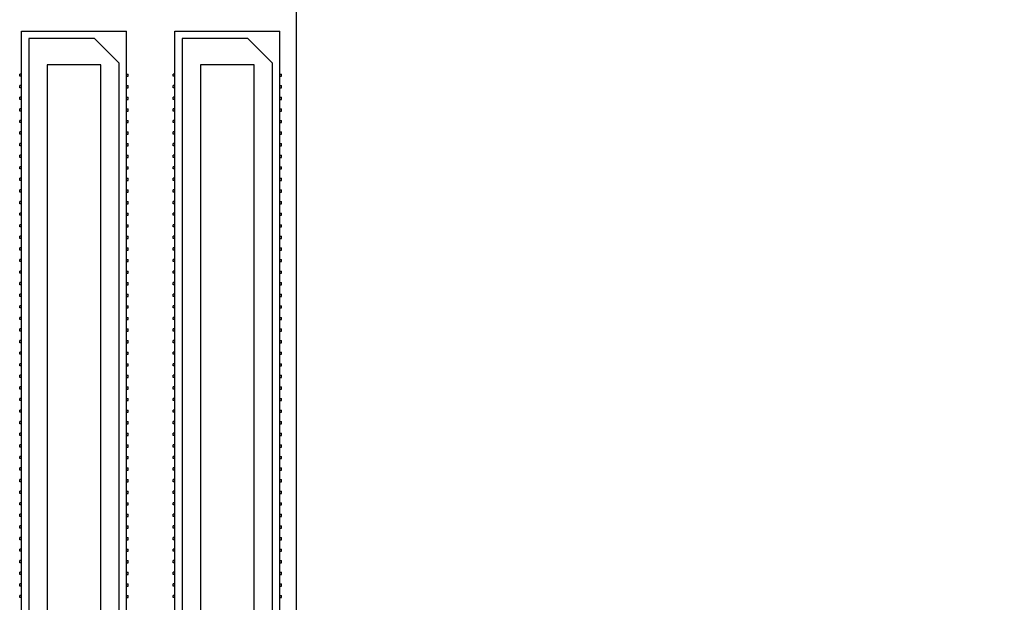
# Model space of a CAD drawing. Header units: inches. Extents: x 0 to 22, y 0 to 17.
# Tile 4 of 14: x 3.2 to 5.9, y 5.5 to 7.1. Entities that reach past the tile are written whole.
import ezdxf

# ---------------------------------------------------------------- set-up
doc = ezdxf.new("R2010")
doc.units = ezdxf.units.IN
doc.header["$LTSCALE"] = 1.21
doc.header["$MEASUREMENT"] = 0
doc.layers.get('0').update_dxf_attribs({"linetype": 'CONTINUOUS'})
doc.layers.add('DIMENSIONS', color=7, linetype='CONTINUOUS')
doc.styles.get("Standard").update_dxf_attribs({"font": 'txt', "width": 0.8})
doc.dimstyles.new('DIMSTYLE_2', dxfattribs={"dimtxt": 0.125, "dimasz": 0.18, "dimexe": 0.18, "dimexo": 0.0625, "dimgap": 0.09, "dimtad": 0, "dimtih": 1, "dimtoh": 1, "dimdec": 3, "dimzin": 4, "dimdsep": 46, "dimtxsty": 'STANDARD', "dimblk": '_FILLED', "dimblk1": '_FILLED', "dimblk2": '_FILLED', "dimcen": 0.09, "dimadec": 0, "dimazin": 0, "dimtp": 0.01, "dimtm": 0.01, "dimtfac": 1, "dimtdec": 3, "dimtofl": 0, "dimtmove": 0, "dimatfit": 3, "dimldrblk": '_FILLED', "dimfxl": 1, "dimtolj": 1, "dimtzin": 4, "dimarcsym": 0})

# ---------------------------------------------------------------- blocks, each defined once
blk = doc.blocks.new('*D8')
at = {"layer": 'DIMENSIONS', "color": 2, "linetype": 'CONTINUOUS'}
blk.add_line((3.9399, 4.1973), (4.4088, 4.1973), dxfattribs=at)
at = {"layer": 'DIMENSIONS', "color": 2, "linetype": 'CONTINUOUS', "insert": (4.4713, 4.2598), "char_height": 0.125, "width": 1.425, "attachment_point": 1, "line_spacing_factor": 0.9}
blk.add_mtext('-3.869{\\Ftxt.shx;\\W1.000000;\\H0.125000; }[98.27]', dxfattribs=at)
blk = doc.blocks.new('_FILLED')
at = {"color": 0, "linetype": 'BYBLOCK'}
blk.add_solid([(0, 0), (-1, 0.174), (-1, -0.174)], dxfattribs=at)
blk = doc.blocks.new('*D16')
at = {"layer": 'DIMENSIONS', "color": 2, "linetype": 'CONTINUOUS'}
blk.add_line((3.7523, 4.0097), (3.7523, 3.6248), dxfattribs=at)
at = {"layer": 'DIMENSIONS', "color": 2, "linetype": 'CONTINUOUS', "insert": (3.6898, 3.5623), "char_height": 0.125, "width": 1.225, "attachment_point": 3, "rotation": 90, "line_spacing_factor": 0.9}
blk.add_mtext('.434{\\Ftxt.shx;\\W1.000000;\\H0.125000; }[11.02]', dxfattribs=at)
blk = doc.blocks.new('*D17')
at = {"layer": 'DIMENSIONS', "color": 2, "linetype": 'CONTINUOUS'}
blk.add_line((3.3833, 4.1691), (3.3833, 3.6491), dxfattribs=at)
at = {"layer": 'DIMENSIONS', "color": 2, "linetype": 'CONTINUOUS', "insert": (3.3208, 3.5866), "char_height": 0.125, "width": 1.125, "attachment_point": 3, "rotation": 90, "line_spacing_factor": 0.9}
blk.add_mtext('.065{\\Ftxt.shx;\\W1.000000;\\H0.125000; }[1.65]', dxfattribs=at)

msp = doc.modelspace()

# ---------------------------------------------------------------- linework, layer by layer
at = {"color": 7, "linetype": 'CONTINUOUS'}
for p, q in [((3.9713, 7.9416), (3.9713, 4.0866)), ((3.2243, 4.3496), (3.2243, 7.0771)), ((3.2243, 7.0771), (3.5093, 7.0771)), ((3.5093, 4.3496), (3.5093, 7.0771)), ((3.6413, 4.3496), (3.6413, 7.0771)), ((3.6413, 7.0771), (3.9263, 7.0771)), ((3.9263, 4.3496), (3.9263, 7.0771)), ((3.2443, 7.0571), (3.2443, 4.3696)), ((3.4223, 7.0571), (3.2443, 7.0571)), ((3.4893, 6.9901), (3.4223, 7.0571)), ((3.6613, 7.0571), (3.6613, 4.3696)), ((3.8393, 7.0571), (3.6613, 7.0571)), ((3.9063, 6.9901), (3.8393, 7.0571)), ((3.4893, 4.4366), (3.4893, 6.9901)), ((3.9063, 4.4366), (3.9063, 6.9901)), ((3.2193, 6.9546), (3.2193, 6.9606)), ((3.2243, 6.9606), (3.2193, 6.9606)), ((3.2938, 6.9854), (3.2938, 4.4414)), ((3.4398, 6.9854), (3.2938, 6.9854)), ((3.4398, 4.4414), (3.4398, 6.9854)), ((3.5093, 6.9606), (3.5143, 6.9606)), ((3.5143, 6.9546), (3.5143, 6.9606)), ((3.6363, 6.9546), (3.6363, 6.9606)), ((3.6413, 6.9606), (3.6363, 6.9606)), ((3.7108, 6.9854), (3.7108, 4.4414)), ((3.8568, 6.9854), (3.7108, 6.9854)), ((3.8568, 4.4414), (3.8568, 6.9854)), ((3.9263, 6.9606), (3.9313, 6.9606)), ((3.9313, 6.9546), (3.9313, 6.9606)), ((3.2243, 6.9546), (3.2193, 6.9546)), ((3.5093, 6.9546), (3.5143, 6.9546)), ((3.6413, 6.9546), (3.6363, 6.9546)), ((3.9263, 6.9546), (3.9313, 6.9546)), ((3.2193, 6.9231), (3.2193, 6.9291)), ((3.2243, 6.9291), (3.2193, 6.9291)), ((3.2243, 6.9231), (3.2193, 6.9231)), ((3.5093, 6.9291), (3.5143, 6.9291)), ((3.5093, 6.9231), (3.5143, 6.9231)), ((3.5143, 6.9231), (3.5143, 6.9291)), ((3.6363, 6.9231), (3.6363, 6.9291)), ((3.6413, 6.9291), (3.6363, 6.9291)), ((3.6413, 6.9231), (3.6363, 6.9231)), ((3.9263, 6.9291), (3.9313, 6.9291)), ((3.9263, 6.9231), (3.9313, 6.9231)), ((3.9313, 6.9231), (3.9313, 6.9291)), ((3.2193, 6.8916), (3.2193, 6.8976)), ((3.2243, 6.8976), (3.2193, 6.8976)), ((3.2243, 6.8916), (3.2193, 6.8916)), ((3.5093, 6.8976), (3.5143, 6.8976)), ((3.5093, 6.8916), (3.5143, 6.8916)), ((3.5143, 6.8916), (3.5143, 6.8976)), ((3.6363, 6.8916), (3.6363, 6.8976)), ((3.6413, 6.8976), (3.6363, 6.8976)), ((3.6413, 6.8916), (3.6363, 6.8916)), ((3.9263, 6.8976), (3.9313, 6.8976)), ((3.9263, 6.8916), (3.9313, 6.8916)), ((3.9313, 6.8916), (3.9313, 6.8976)), ((3.2193, 6.8601), (3.2193, 6.8661)), ((3.2243, 6.8661), (3.2193, 6.8661)), ((3.2243, 6.8601), (3.2193, 6.8601)), ((3.5093, 6.8661), (3.5143, 6.8661)), ((3.5093, 6.8601), (3.5143, 6.8601)), ((3.5143, 6.8601), (3.5143, 6.8661)), ((3.6363, 6.8601), (3.6363, 6.8661)), ((3.6413, 6.8661), (3.6363, 6.8661)), ((3.6413, 6.8601), (3.6363, 6.8601)), ((3.9263, 6.8661), (3.9313, 6.8661)), ((3.9263, 6.8601), (3.9313, 6.8601)), ((3.9313, 6.8601), (3.9313, 6.8661)), ((3.2193, 6.8286), (3.2193, 6.8346)), ((3.2243, 6.8346), (3.2193, 6.8346)), ((3.2243, 6.8286), (3.2193, 6.8286)), ((3.5093, 6.8346), (3.5143, 6.8346)), ((3.5093, 6.8286), (3.5143, 6.8286)), ((3.5143, 6.8286), (3.5143, 6.8346)), ((3.6363, 6.8286), (3.6363, 6.8346)), ((3.6413, 6.8346), (3.6363, 6.8346)), ((3.6413, 6.8286), (3.6363, 6.8286)), ((3.9263, 6.8346), (3.9313, 6.8346)), ((3.9263, 6.8286), (3.9313, 6.8286)), ((3.9313, 6.8286), (3.9313, 6.8346)), ((3.2193, 6.7971), (3.2193, 6.8031)), ((3.2243, 6.8031), (3.2193, 6.8031)), ((3.5093, 6.8031), (3.5143, 6.8031)), ((3.5143, 6.7971), (3.5143, 6.8031)), ((3.6363, 6.7971), (3.6363, 6.8031)), ((3.6413, 6.8031), (3.6363, 6.8031)), ((3.9263, 6.8031), (3.9313, 6.8031)), ((3.9313, 6.7971), (3.9313, 6.8031)), ((3.2243, 6.7971), (3.2193, 6.7971)), ((3.5093, 6.7971), (3.5143, 6.7971)), ((3.6413, 6.7971), (3.6363, 6.7971)), ((3.9263, 6.7971), (3.9313, 6.7971)), ((3.2193, 6.7656), (3.2193, 6.7716)), ((3.2243, 6.7716), (3.2193, 6.7716)), ((3.2243, 6.7656), (3.2193, 6.7656)), ((3.5093, 6.7716), (3.5143, 6.7716)), ((3.5093, 6.7656), (3.5143, 6.7656)), ((3.5143, 6.7656), (3.5143, 6.7716)), ((3.6363, 6.7656), (3.6363, 6.7716)), ((3.6413, 6.7716), (3.6363, 6.7716)), ((3.6413, 6.7656), (3.6363, 6.7656)), ((3.9263, 6.7716), (3.9313, 6.7716)), ((3.9263, 6.7656), (3.9313, 6.7656)), ((3.9313, 6.7656), (3.9313, 6.7716)), ((3.2193, 6.7341), (3.2193, 6.7401)), ((3.2243, 6.7401), (3.2193, 6.7401)), ((3.2243, 6.7341), (3.2193, 6.7341)), ((3.5093, 6.7401), (3.5143, 6.7401)), ((3.5093, 6.7341), (3.5143, 6.7341)), ((3.5143, 6.7341), (3.5143, 6.7401)), ((3.6363, 6.7341), (3.6363, 6.7401)), ((3.6413, 6.7401), (3.6363, 6.7401)), ((3.6413, 6.7341), (3.6363, 6.7341)), ((3.9263, 6.7401), (3.9313, 6.7401)), ((3.9263, 6.7341), (3.9313, 6.7341)), ((3.9313, 6.7341), (3.9313, 6.7401)), ((3.2193, 6.7026), (3.2193, 6.7086)), ((3.2243, 6.7086), (3.2193, 6.7086)), ((3.2243, 6.7026), (3.2193, 6.7026)), ((3.5093, 6.7086), (3.5143, 6.7086)), ((3.5093, 6.7026), (3.5143, 6.7026)), ((3.5143, 6.7026), (3.5143, 6.7086)), ((3.6363, 6.7026), (3.6363, 6.7086)), ((3.6413, 6.7086), (3.6363, 6.7086)), ((3.6413, 6.7026), (3.6363, 6.7026)), ((3.9263, 6.7086), (3.9313, 6.7086)), ((3.9263, 6.7026), (3.9313, 6.7026)), ((3.9313, 6.7026), (3.9313, 6.7086)), ((3.2193, 6.6711), (3.2193, 6.6771)), ((3.2243, 6.6771), (3.2193, 6.6771)), ((3.2243, 6.6711), (3.2193, 6.6711)), ((3.5093, 6.6771), (3.5143, 6.6771)), ((3.5093, 6.6711), (3.5143, 6.6711)), ((3.5143, 6.6711), (3.5143, 6.6771)), ((3.6363, 6.6711), (3.6363, 6.6771)), ((3.6413, 6.6771), (3.6363, 6.6771)), ((3.6413, 6.6711), (3.6363, 6.6711)), ((3.9263, 6.6771), (3.9313, 6.6771)), ((3.9263, 6.6711), (3.9313, 6.6711)), ((3.9313, 6.6711), (3.9313, 6.6771)), ((3.2193, 6.6396), (3.2193, 6.6456)), ((3.2243, 6.6456), (3.2193, 6.6456)), ((3.2243, 6.6396), (3.2193, 6.6396)), ((3.5093, 6.6456), (3.5143, 6.6456)), ((3.5093, 6.6396), (3.5143, 6.6396)), ((3.5143, 6.6396), (3.5143, 6.6456)), ((3.6363, 6.6396), (3.6363, 6.6456)), ((3.6413, 6.6456), (3.6363, 6.6456)), ((3.6413, 6.6396), (3.6363, 6.6396)), ((3.9263, 6.6456), (3.9313, 6.6456)), ((3.9263, 6.6396), (3.9313, 6.6396)), ((3.9313, 6.6396), (3.9313, 6.6456)), ((3.2193, 6.6081), (3.2193, 6.6141)), ((3.2243, 6.6141), (3.2193, 6.6141)), ((3.5093, 6.6141), (3.5143, 6.6141)), ((3.5143, 6.6081), (3.5143, 6.6141)), ((3.6363, 6.6081), (3.6363, 6.6141)), ((3.6413, 6.6141), (3.6363, 6.6141)), ((3.9263, 6.6141), (3.9313, 6.6141)), ((3.9313, 6.6081), (3.9313, 6.6141)), ((3.2243, 6.6081), (3.2193, 6.6081)), ((3.5093, 6.6081), (3.5143, 6.6081)), ((3.6413, 6.6081), (3.6363, 6.6081)), ((3.9263, 6.6081), (3.9313, 6.6081)), ((3.2193, 6.5766), (3.2193, 6.5826)), ((3.2243, 6.5826), (3.2193, 6.5826)), ((3.2243, 6.5766), (3.2193, 6.5766)), ((3.5093, 6.5826), (3.5143, 6.5826)), ((3.5093, 6.5766), (3.5143, 6.5766)), ((3.5143, 6.5766), (3.5143, 6.5826)), ((3.6363, 6.5766), (3.6363, 6.5826)), ((3.6413, 6.5826), (3.6363, 6.5826)), ((3.6413, 6.5766), (3.6363, 6.5766)), ((3.9263, 6.5826), (3.9313, 6.5826)), ((3.9263, 6.5766), (3.9313, 6.5766)), ((3.9313, 6.5766), (3.9313, 6.5826)), ((3.2193, 6.5451), (3.2193, 6.5511)), ((3.2243, 6.5511), (3.2193, 6.5511)), ((3.2243, 6.5451), (3.2193, 6.5451)), ((3.5093, 6.5511), (3.5143, 6.5511)), ((3.5093, 6.5451), (3.5143, 6.5451)), ((3.5143, 6.5451), (3.5143, 6.5511)), ((3.6363, 6.5451), (3.6363, 6.5511)), ((3.6413, 6.5511), (3.6363, 6.5511)), ((3.6413, 6.5451), (3.6363, 6.5451)), ((3.9263, 6.5511), (3.9313, 6.5511)), ((3.9263, 6.5451), (3.9313, 6.5451)), ((3.9313, 6.5451), (3.9313, 6.5511)), ((3.2193, 6.5136), (3.2193, 6.5196)), ((3.2243, 6.5196), (3.2193, 6.5196)), ((3.2243, 6.5136), (3.2193, 6.5136)), ((3.5093, 6.5196), (3.5143, 6.5196)), ((3.5093, 6.5136), (3.5143, 6.5136)), ((3.5143, 6.5136), (3.5143, 6.5196)), ((3.6363, 6.5136), (3.6363, 6.5196)), ((3.6413, 6.5196), (3.6363, 6.5196)), ((3.6413, 6.5136), (3.6363, 6.5136)), ((3.9263, 6.5196), (3.9313, 6.5196)), ((3.9263, 6.5136), (3.9313, 6.5136)), ((3.9313, 6.5136), (3.9313, 6.5196)), ((3.2193, 6.4821), (3.2193, 6.4881)), ((3.2243, 6.4881), (3.2193, 6.4881)), ((3.2243, 6.4821), (3.2193, 6.4821)), ((3.5093, 6.4881), (3.5143, 6.4881)), ((3.5093, 6.4821), (3.5143, 6.4821)), ((3.5143, 6.4821), (3.5143, 6.4881)), ((3.6363, 6.4821), (3.6363, 6.4881)), ((3.6413, 6.4881), (3.6363, 6.4881)), ((3.6413, 6.4821), (3.6363, 6.4821)), ((3.9263, 6.4881), (3.9313, 6.4881)), ((3.9263, 6.4821), (3.9313, 6.4821)), ((3.9313, 6.4821), (3.9313, 6.4881)), ((3.2193, 6.4506), (3.2193, 6.4566)), ((3.2243, 6.4566), (3.2193, 6.4566)), ((3.5093, 6.4566), (3.5143, 6.4566)), ((3.5143, 6.4506), (3.5143, 6.4566)), ((3.6363, 6.4506), (3.6363, 6.4566)), ((3.6413, 6.4566), (3.6363, 6.4566)), ((3.9263, 6.4566), (3.9313, 6.4566)), ((3.9313, 6.4506), (3.9313, 6.4566)), ((3.2243, 6.4506), (3.2193, 6.4506)), ((3.2193, 6.4191), (3.2193, 6.4251)), ((3.2243, 6.4251), (3.2193, 6.4251)), ((3.5093, 6.4506), (3.5143, 6.4506)), ((3.5093, 6.4251), (3.5143, 6.4251)), ((3.5143, 6.4191), (3.5143, 6.4251)), ((3.6413, 6.4506), (3.6363, 6.4506)), ((3.6363, 6.4191), (3.6363, 6.4251)), ((3.6413, 6.4251), (3.6363, 6.4251)), ((3.9263, 6.4506), (3.9313, 6.4506)), ((3.9263, 6.4251), (3.9313, 6.4251)), ((3.9313, 6.4191), (3.9313, 6.4251)), ((3.2243, 6.4191), (3.2193, 6.4191)), ((3.5093, 6.4191), (3.5143, 6.4191)), ((3.6413, 6.4191), (3.6363, 6.4191)), ((3.9263, 6.4191), (3.9313, 6.4191)), ((3.2193, 6.3876), (3.2193, 6.3936)), ((3.2243, 6.3936), (3.2193, 6.3936)), ((3.2243, 6.3876), (3.2193, 6.3876)), ((3.5093, 6.3936), (3.5143, 6.3936)), ((3.5093, 6.3876), (3.5143, 6.3876)), ((3.5143, 6.3876), (3.5143, 6.3936)), ((3.6363, 6.3876), (3.6363, 6.3936)), ((3.6413, 6.3936), (3.6363, 6.3936)), ((3.6413, 6.3876), (3.6363, 6.3876)), ((3.9263, 6.3936), (3.9313, 6.3936)), ((3.9263, 6.3876), (3.9313, 6.3876)), ((3.9313, 6.3876), (3.9313, 6.3936)), ((3.2193, 6.3561), (3.2193, 6.3621)), ((3.2243, 6.3621), (3.2193, 6.3621)), ((3.2243, 6.3561), (3.2193, 6.3561)), ((3.5093, 6.3621), (3.5143, 6.3621)), ((3.5093, 6.3561), (3.5143, 6.3561)), ((3.5143, 6.3561), (3.5143, 6.3621)), ((3.6363, 6.3561), (3.6363, 6.3621)), ((3.6413, 6.3621), (3.6363, 6.3621)), ((3.6413, 6.3561), (3.6363, 6.3561)), ((3.9263, 6.3621), (3.9313, 6.3621)), ((3.9263, 6.3561), (3.9313, 6.3561)), ((3.9313, 6.3561), (3.9313, 6.3621)), ((3.2193, 6.3246), (3.2193, 6.3306)), ((3.2243, 6.3306), (3.2193, 6.3306)), ((3.2243, 6.3246), (3.2193, 6.3246)), ((3.5093, 6.3306), (3.5143, 6.3306)), ((3.5093, 6.3246), (3.5143, 6.3246)), ((3.5143, 6.3246), (3.5143, 6.3306)), ((3.6363, 6.3246), (3.6363, 6.3306)), ((3.6413, 6.3306), (3.6363, 6.3306)), ((3.6413, 6.3246), (3.6363, 6.3246)), ((3.9263, 6.3306), (3.9313, 6.3306)), ((3.9263, 6.3246), (3.9313, 6.3246)), ((3.9313, 6.3246), (3.9313, 6.3306)), ((3.2193, 6.2931), (3.2193, 6.2991)), ((3.2243, 6.2991), (3.2193, 6.2991)), ((3.2243, 6.2931), (3.2193, 6.2931)), ((3.5093, 6.2991), (3.5143, 6.2991)), ((3.5093, 6.2931), (3.5143, 6.2931)), ((3.5143, 6.2931), (3.5143, 6.2991)), ((3.6363, 6.2931), (3.6363, 6.2991)), ((3.6413, 6.2991), (3.6363, 6.2991)), ((3.6413, 6.2931), (3.6363, 6.2931)), ((3.9263, 6.2991), (3.9313, 6.2991)), ((3.9263, 6.2931), (3.9313, 6.2931)), ((3.9313, 6.2931), (3.9313, 6.2991)), ((3.2193, 6.2616), (3.2193, 6.2676)), ((3.2243, 6.2676), (3.2193, 6.2676)), ((3.5093, 6.2676), (3.5143, 6.2676)), ((3.5143, 6.2616), (3.5143, 6.2676)), ((3.6363, 6.2616), (3.6363, 6.2676)), ((3.6413, 6.2676), (3.6363, 6.2676)), ((3.9263, 6.2676), (3.9313, 6.2676)), ((3.9313, 6.2616), (3.9313, 6.2676)), ((3.2243, 6.2616), (3.2193, 6.2616)), ((3.5093, 6.2616), (3.5143, 6.2616)), ((3.6413, 6.2616), (3.6363, 6.2616)), ((3.9263, 6.2616), (3.9313, 6.2616)), ((3.2193, 6.2301), (3.2193, 6.2361)), ((3.2243, 6.2361), (3.2193, 6.2361)), ((3.2243, 6.2301), (3.2193, 6.2301)), ((3.5093, 6.2361), (3.5143, 6.2361)), ((3.5093, 6.2301), (3.5143, 6.2301)), ((3.5143, 6.2301), (3.5143, 6.2361)), ((3.6363, 6.2301), (3.6363, 6.2361)), ((3.6413, 6.2361), (3.6363, 6.2361)), ((3.6413, 6.2301), (3.6363, 6.2301)), ((3.9263, 6.2361), (3.9313, 6.2361)), ((3.9263, 6.2301), (3.9313, 6.2301)), ((3.9313, 6.2301), (3.9313, 6.2361)), ((3.2193, 6.1986), (3.2193, 6.2046)), ((3.2243, 6.2046), (3.2193, 6.2046)), ((3.2243, 6.1986), (3.2193, 6.1986)), ((3.5093, 6.2046), (3.5143, 6.2046)), ((3.5093, 6.1986), (3.5143, 6.1986)), ((3.5143, 6.1986), (3.5143, 6.2046)), ((3.6363, 6.1986), (3.6363, 6.2046)), ((3.6413, 6.2046), (3.6363, 6.2046)), ((3.6413, 6.1986), (3.6363, 6.1986)), ((3.9263, 6.2046), (3.9313, 6.2046)), ((3.9263, 6.1986), (3.9313, 6.1986)), ((3.9313, 6.1986), (3.9313, 6.2046)), ((3.2193, 6.1671), (3.2193, 6.1731)), ((3.2243, 6.1731), (3.2193, 6.1731)), ((3.2243, 6.1671), (3.2193, 6.1671)), ((3.5093, 6.1731), (3.5143, 6.1731)), ((3.5093, 6.1671), (3.5143, 6.1671)), ((3.5143, 6.1671), (3.5143, 6.1731)), ((3.6363, 6.1671), (3.6363, 6.1731)), ((3.6413, 6.1731), (3.6363, 6.1731)), ((3.6413, 6.1671), (3.6363, 6.1671)), ((3.9263, 6.1731), (3.9313, 6.1731)), ((3.9263, 6.1671), (3.9313, 6.1671)), ((3.9313, 6.1671), (3.9313, 6.1731)), ((3.2193, 6.1356), (3.2193, 6.1416)), ((3.2243, 6.1416), (3.2193, 6.1416)), ((3.2243, 6.1356), (3.2193, 6.1356)), ((3.5093, 6.1416), (3.5143, 6.1416)), ((3.5093, 6.1356), (3.5143, 6.1356)), ((3.5143, 6.1356), (3.5143, 6.1416)), ((3.6413, 6.1416), (3.6363, 6.1416)), ((3.6363, 6.1356), (3.6363, 6.1416)), ((3.6413, 6.1356), (3.6363, 6.1356)), ((3.9263, 6.1416), (3.9313, 6.1416)), ((3.9263, 6.1356), (3.9313, 6.1356)), ((3.9313, 6.1356), (3.9313, 6.1416)), ((3.2193, 6.1041), (3.2193, 6.1101)), ((3.2243, 6.1101), (3.2193, 6.1101)), ((3.2243, 6.1041), (3.2193, 6.1041)), ((3.5093, 6.1101), (3.5143, 6.1101)), ((3.5093, 6.1041), (3.5143, 6.1041)), ((3.5143, 6.1041), (3.5143, 6.1101)), ((3.6413, 6.1101), (3.6363, 6.1101)), ((3.6363, 6.1041), (3.6363, 6.1101)), ((3.6413, 6.1041), (3.6363, 6.1041)), ((3.9263, 6.1101), (3.9313, 6.1101)), ((3.9263, 6.1041), (3.9313, 6.1041)), ((3.9313, 6.1041), (3.9313, 6.1101)), ((3.2193, 6.0726), (3.2193, 6.0786)), ((3.2243, 6.0786), (3.2193, 6.0786)), ((3.5093, 6.0786), (3.5143, 6.0786)), ((3.5143, 6.0726), (3.5143, 6.0786)), ((3.6413, 6.0786), (3.6363, 6.0786)), ((3.6363, 6.0726), (3.6363, 6.0786)), ((3.9263, 6.0786), (3.9313, 6.0786)), ((3.9313, 6.0726), (3.9313, 6.0786)), ((3.2243, 6.0726), (3.2193, 6.0726)), ((3.5093, 6.0726), (3.5143, 6.0726)), ((3.6413, 6.0726), (3.6363, 6.0726)), ((3.9263, 6.0726), (3.9313, 6.0726)), ((3.2193, 6.0411), (3.2193, 6.0471)), ((3.2243, 6.0471), (3.2193, 6.0471)), ((3.2243, 6.0411), (3.2193, 6.0411)), ((3.5093, 6.0471), (3.5143, 6.0471)), ((3.5093, 6.0411), (3.5143, 6.0411)), ((3.5143, 6.0411), (3.5143, 6.0471)), ((3.6413, 6.0471), (3.6363, 6.0471)), ((3.6363, 6.0411), (3.6363, 6.0471)), ((3.6413, 6.0411), (3.6363, 6.0411)), ((3.9263, 6.0471), (3.9313, 6.0471)), ((3.9263, 6.0411), (3.9313, 6.0411)), ((3.9313, 6.0411), (3.9313, 6.0471)), ((3.2193, 6.0096), (3.2193, 6.0156)), ((3.2243, 6.0156), (3.2193, 6.0156)), ((3.2243, 6.0096), (3.2193, 6.0096)), ((3.5093, 6.0156), (3.5143, 6.0156)), ((3.5093, 6.0096), (3.5143, 6.0096)), ((3.5143, 6.0096), (3.5143, 6.0156)), ((3.6413, 6.0156), (3.6363, 6.0156)), ((3.6363, 6.0096), (3.6363, 6.0156)), ((3.6413, 6.0096), (3.6363, 6.0096)), ((3.9263, 6.0156), (3.9313, 6.0156)), ((3.9263, 6.0096), (3.9313, 6.0096)), ((3.9313, 6.0096), (3.9313, 6.0156)), ((3.2193, 5.9781), (3.2193, 5.9841)), ((3.2243, 5.9841), (3.2193, 5.9841)), ((3.2243, 5.9781), (3.2193, 5.9781)), ((3.5093, 5.9841), (3.5143, 5.9841)), ((3.5093, 5.9781), (3.5143, 5.9781)), ((3.5143, 5.9781), (3.5143, 5.9841)), ((3.6413, 5.9841), (3.6363, 5.9841)), ((3.6363, 5.9781), (3.6363, 5.9841)), ((3.6413, 5.9781), (3.6363, 5.9781)), ((3.9263, 5.9841), (3.9313, 5.9841)), ((3.9263, 5.9781), (3.9313, 5.9781)), ((3.9313, 5.9781), (3.9313, 5.9841)), ((3.2193, 5.9466), (3.2193, 5.9526)), ((3.2243, 5.9526), (3.2193, 5.9526)), ((3.2243, 5.9466), (3.2193, 5.9466)), ((3.5093, 5.9526), (3.5143, 5.9526)), ((3.5093, 5.9466), (3.5143, 5.9466)), ((3.5143, 5.9466), (3.5143, 5.9526)), ((3.6413, 5.9526), (3.6363, 5.9526)), ((3.6363, 5.9466), (3.6363, 5.9526)), ((3.6413, 5.9466), (3.6363, 5.9466)), ((3.9263, 5.9526), (3.9313, 5.9526)), ((3.9263, 5.9466), (3.9313, 5.9466)), ((3.9313, 5.9466), (3.9313, 5.9526)), ((3.2193, 5.9151), (3.2193, 5.9211)), ((3.2243, 5.9211), (3.2193, 5.9211)), ((3.5093, 5.9211), (3.5143, 5.9211)), ((3.5143, 5.9151), (3.5143, 5.9211)), ((3.6413, 5.9211), (3.6363, 5.9211)), ((3.6363, 5.9151), (3.6363, 5.9211)), ((3.9263, 5.9211), (3.9313, 5.9211)), ((3.9313, 5.9151), (3.9313, 5.9211)), ((3.2243, 5.9151), (3.2193, 5.9151)), ((3.2193, 5.8836), (3.2193, 5.8896)), ((3.2243, 5.8896), (3.2193, 5.8896)), ((3.5093, 5.9151), (3.5143, 5.9151)), ((3.5093, 5.8896), (3.5143, 5.8896)), ((3.5143, 5.8836), (3.5143, 5.8896)), ((3.6413, 5.9151), (3.6363, 5.9151)), ((3.6413, 5.8896), (3.6363, 5.8896)), ((3.6363, 5.8836), (3.6363, 5.8896)), ((3.9263, 5.9151), (3.9313, 5.9151)), ((3.9263, 5.8896), (3.9313, 5.8896)), ((3.9313, 5.8836), (3.9313, 5.8896)), ((3.2243, 5.8836), (3.2193, 5.8836)), ((3.5093, 5.8836), (3.5143, 5.8836)), ((3.6413, 5.8836), (3.6363, 5.8836)), ((3.9263, 5.8836), (3.9313, 5.8836)), ((3.2193, 5.8521), (3.2193, 5.8581)), ((3.2243, 5.8581), (3.2193, 5.8581)), ((3.2243, 5.8521), (3.2193, 5.8521)), ((3.5093, 5.8581), (3.5143, 5.8581)), ((3.5093, 5.8521), (3.5143, 5.8521)), ((3.5143, 5.8521), (3.5143, 5.8581)), ((3.6413, 5.8581), (3.6363, 5.8581)), ((3.6363, 5.8521), (3.6363, 5.8581)), ((3.6413, 5.8521), (3.6363, 5.8521)), ((3.9263, 5.8581), (3.9313, 5.8581)), ((3.9263, 5.8521), (3.9313, 5.8521)), ((3.9313, 5.8521), (3.9313, 5.8581)), ((3.2193, 5.8206), (3.2193, 5.8266)), ((3.2243, 5.8266), (3.2193, 5.8266)), ((3.2243, 5.8206), (3.2193, 5.8206)), ((3.5093, 5.8266), (3.5143, 5.8266)), ((3.5093, 5.8206), (3.5143, 5.8206)), ((3.5143, 5.8206), (3.5143, 5.8266)), ((3.6413, 5.8266), (3.6363, 5.8266)), ((3.6363, 5.8206), (3.6363, 5.8266)), ((3.6413, 5.8206), (3.6363, 5.8206)), ((3.9263, 5.8266), (3.9313, 5.8266)), ((3.9263, 5.8206), (3.9313, 5.8206)), ((3.9313, 5.8206), (3.9313, 5.8266)), ((3.2193, 5.7891), (3.2193, 5.7951)), ((3.2243, 5.7951), (3.2193, 5.7951)), ((3.2243, 5.7891), (3.2193, 5.7891)), ((3.5093, 5.7951), (3.5143, 5.7951)), ((3.5093, 5.7891), (3.5143, 5.7891)), ((3.5143, 5.7891), (3.5143, 5.7951)), ((3.6413, 5.7951), (3.6363, 5.7951)), ((3.6363, 5.7891), (3.6363, 5.7951)), ((3.6413, 5.7891), (3.6363, 5.7891)), ((3.9263, 5.7951), (3.9313, 5.7951)), ((3.9263, 5.7891), (3.9313, 5.7891)), ((3.9313, 5.7891), (3.9313, 5.7951)), ((3.2193, 5.7576), (3.2193, 5.7636)), ((3.2243, 5.7636), (3.2193, 5.7636)), ((3.2243, 5.7576), (3.2193, 5.7576)), ((3.5093, 5.7636), (3.5143, 5.7636)), ((3.5093, 5.7576), (3.5143, 5.7576)), ((3.5143, 5.7576), (3.5143, 5.7636)), ((3.6413, 5.7636), (3.6363, 5.7636)), ((3.6363, 5.7576), (3.6363, 5.7636)), ((3.6413, 5.7576), (3.6363, 5.7576)), ((3.9263, 5.7636), (3.9313, 5.7636)), ((3.9263, 5.7576), (3.9313, 5.7576)), ((3.9313, 5.7576), (3.9313, 5.7636)), ((3.2243, 5.7321), (3.2193, 5.7321)), ((3.2193, 5.7261), (3.2193, 5.7321)), ((3.5093, 5.7321), (3.5143, 5.7321)), ((3.5143, 5.7261), (3.5143, 5.7321)), ((3.6413, 5.7321), (3.6363, 5.7321)), ((3.6363, 5.7261), (3.6363, 5.7321)), ((3.9263, 5.7321), (3.9313, 5.7321)), ((3.9313, 5.7261), (3.9313, 5.7321)), ((3.2243, 5.7261), (3.2193, 5.7261)), ((3.5093, 5.7261), (3.5143, 5.7261)), ((3.6413, 5.7261), (3.6363, 5.7261)), ((3.9263, 5.7261), (3.9313, 5.7261)), ((3.2243, 5.7006), (3.2193, 5.7006)), ((3.2193, 5.6946), (3.2193, 5.7006)), ((3.2243, 5.6946), (3.2193, 5.6946)), ((3.5093, 5.7006), (3.5143, 5.7006)), ((3.5093, 5.6946), (3.5143, 5.6946)), ((3.5143, 5.6946), (3.5143, 5.7006)), ((3.6413, 5.7006), (3.6363, 5.7006)), ((3.6363, 5.6946), (3.6363, 5.7006)), ((3.6413, 5.6946), (3.6363, 5.6946)), ((3.9263, 5.7006), (3.9313, 5.7006)), ((3.9263, 5.6946), (3.9313, 5.6946)), ((3.9313, 5.6946), (3.9313, 5.7006)), ((3.2243, 5.6691), (3.2193, 5.6691)), ((3.2193, 5.6631), (3.2193, 5.6691)), ((3.2243, 5.6631), (3.2193, 5.6631)), ((3.5093, 5.6691), (3.5143, 5.6691)), ((3.5093, 5.6631), (3.5143, 5.6631)), ((3.5143, 5.6631), (3.5143, 5.6691)), ((3.6413, 5.6691), (3.6363, 5.6691)), ((3.6363, 5.6631), (3.6363, 5.6691)), ((3.6413, 5.6631), (3.6363, 5.6631)), ((3.9263, 5.6691), (3.9313, 5.6691)), ((3.9263, 5.6631), (3.9313, 5.6631)), ((3.9313, 5.6631), (3.9313, 5.6691)), ((3.2243, 5.6376), (3.2193, 5.6376)), ((3.2193, 5.6316), (3.2193, 5.6376)), ((3.2243, 5.6316), (3.2193, 5.6316)), ((3.5093, 5.6376), (3.5143, 5.6376)), ((3.5093, 5.6316), (3.5143, 5.6316)), ((3.5143, 5.6316), (3.5143, 5.6376)), ((3.6413, 5.6376), (3.6363, 5.6376)), ((3.6363, 5.6316), (3.6363, 5.6376)), ((3.6413, 5.6316), (3.6363, 5.6316)), ((3.9263, 5.6376), (3.9313, 5.6376)), ((3.9263, 5.6316), (3.9313, 5.6316)), ((3.9313, 5.6316), (3.9313, 5.6376)), ((3.2243, 5.6061), (3.2193, 5.6061)), ((3.2193, 5.6001), (3.2193, 5.6061)), ((3.2243, 5.6001), (3.2193, 5.6001)), ((3.5093, 5.6061), (3.5143, 5.6061)), ((3.5093, 5.6001), (3.5143, 5.6001)), ((3.5143, 5.6001), (3.5143, 5.6061)), ((3.6413, 5.6061), (3.6363, 5.6061)), ((3.6363, 5.6001), (3.6363, 5.6061)), ((3.6413, 5.6001), (3.6363, 5.6001)), ((3.9263, 5.6061), (3.9313, 5.6061)), ((3.9263, 5.6001), (3.9313, 5.6001)), ((3.9313, 5.6001), (3.9313, 5.6061)), ((3.2243, 5.5746), (3.2193, 5.5746)), ((3.2193, 5.5686), (3.2193, 5.5746)), ((3.2243, 5.5686), (3.2193, 5.5686)), ((3.5093, 5.5746), (3.5143, 5.5746)), ((3.5093, 5.5686), (3.5143, 5.5686)), ((3.5143, 5.5686), (3.5143, 5.5746)), ((3.6413, 5.5746), (3.6363, 5.5746)), ((3.6363, 5.5686), (3.6363, 5.5746)), ((3.6413, 5.5686), (3.6363, 5.5686)), ((3.9263, 5.5746), (3.9313, 5.5746)), ((3.9263, 5.5686), (3.9313, 5.5686)), ((3.9313, 5.5686), (3.9313, 5.5746)), ((3.2243, 5.5431), (3.2193, 5.5431)), ((3.2193, 5.5371), (3.2193, 5.5431)), ((3.5093, 5.5431), (3.5143, 5.5431)), ((3.5143, 5.5371), (3.5143, 5.5431)), ((3.6413, 5.5431), (3.6363, 5.5431)), ((3.6363, 5.5371), (3.6363, 5.5431)), ((3.9263, 5.5431), (3.9313, 5.5431)), ((3.9313, 5.5371), (3.9313, 5.5431)), ((3.2243, 5.5371), (3.2193, 5.5371)), ((3.5093, 5.5371), (3.5143, 5.5371)), ((3.6413, 5.5371), (3.6363, 5.5371)), ((3.9263, 5.5371), (3.9313, 5.5371))]:
    msp.add_line(p, q, dxfattribs=at)

# ---------------------------------------------------------------- dimensions: what is measured, and where the dimension line sits
at = {"layer": 'DIMENSIONS', "color": 2, "linetype": 'CONTINUOUS'}
for feature_location, offset, origin, picture, middle in [((3.3833, 4.1691), (0, -0.52), (3.3183, 8.1914), '*D17', (3.4953, 2.8006)), ((3.7523, 4.0097), (0, -0.3848), (3.3183, 8.0663), '*D16', (3.8867, 2.7263))]:
    dim = msp.add_ordinate_dim(feature_location=feature_location, offset=offset, dtype=1, origin=origin, dimstyle='DIMSTYLE_2', dxfattribs=at)
    dim.commit()
    dim.dimension.update_dxf_attribs({"geometry": picture, "text_midpoint": middle})
dim = msp.add_ordinate_dim(feature_location=(3.9399, 4.1973), offset=(0.4689, 0), dtype=0, origin=(3.3183, 8.0663), text='-<>', dimstyle='DIMSTYLE_2', dxfattribs=at)
dim.commit()
dim.dimension.update_dxf_attribs({"geometry": '*D8', "text_midpoint": (5.1838, 4.1973)})

doc.saveas('drawing.dxf')
